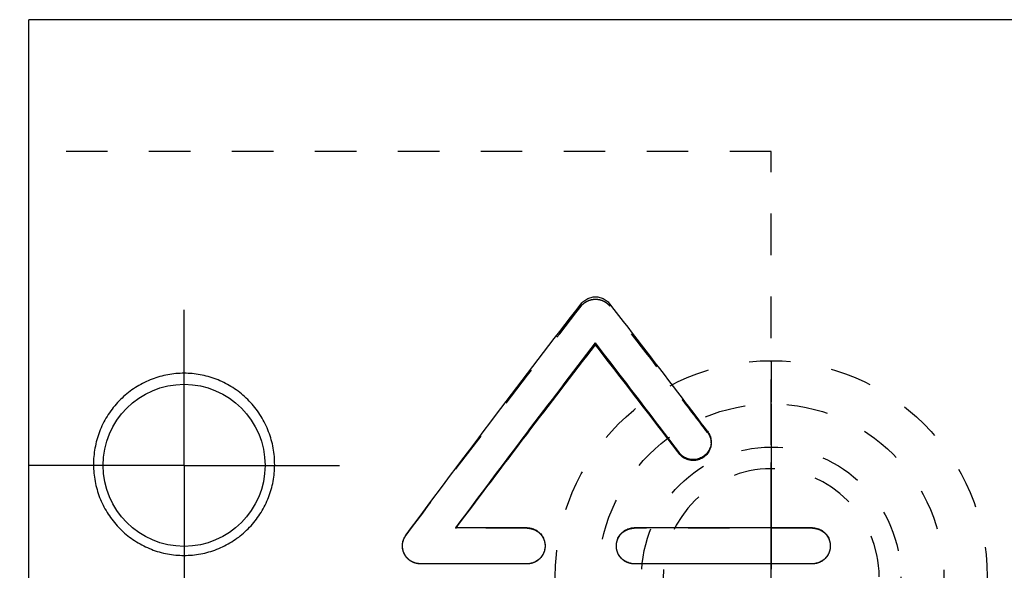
# Model space of a CAD drawing. Header units: millimetres. Extents: x 221 to 348, y 187 to 270.
# Tile 4 of 5: x 225 to 298, y 229 to 270. Entities that reach past the tile are written whole.
import ezdxf

# ---------------------------------------------------------------- set-up
doc = ezdxf.new("R2010")
doc.units = ezdxf.units.MM
doc.header["$LTSCALE"] = 30.734
doc.linetypes.add('CENTER', pattern=[0.6, 0.375, -0.075, 0.075, -0.075])
doc.linetypes.add('HIDDEN', pattern=[0.2, 0.1, -0.1])
doc.layers.get('0').update_dxf_attribs({"linetype": 'CONTINUOUS'})
for name, color, linetype in [('DEFAULT_1', 7, 'CENTER'), ('DEFAULT_2', 8, 'HIDDEN'), ('KONSTR_EL', 7, 'CONTINUOUS')]:
    doc.layers.add(name, color=color, linetype=linetype)

msp = doc.modelspace()

# ---------------------------------------------------------------- linework, layer by layer
at = {"color": 7, "linetype": 'CONTINUOUS'}
for p, q in [((331.257, 269.793), (225.957, 269.793)), ((225.957, 187.293), (225.957, 269.792)), ((267.94, 245.711), (267.94, 245.857)), ((274.127, 237.668), (274.127, 237.746)), ((262.882, 232.168), (257.594, 232.168)), ((284.014, 232.168), (270.806, 232.168)), ((262.882, 229.507), (254.957, 229.507)), ((262.882, 229.499), (254.957, 229.499)), ((270.806, 229.499), (270.806, 229.507)), ((284.014, 229.507), (270.806, 229.507)), ((284.014, 229.499), (270.806, 229.499)), ((284.014, 229.499), (284.014, 229.507))]:
    msp.add_line(p, q, dxfattribs=at)
msp.add_circle((237.457, 236.793), 6, dxfattribs=at)
for points, start_tangent, end_tangent in [([(253.899, 231.636), (260.535, 240.475), (266.88, 248.76)], (12.821553, 17.244133), (13.159495, 16.987643)), ([(266.88, 248.76), (267.002, 248.896), (267.139, 249.011), (267.287, 249.105), (267.445, 249.178), (267.606, 249.23), (267.771, 249.261), (268.105, 249.261), (268.27, 249.23), (268.432, 249.178), (268.59, 249.105), (268.739, 249.01), (268.874, 248.896), (268.995, 248.761)], (1.487098, 1.919701), (1.489799, -1.917605)), ([(276.24, 239.316), (274.381, 241.761), (268.995, 248.761)], (-7.192242, 9.485452), (-7.303164, 9.400316)), ([(257.594, 232.168), (262.843, 239.167), (267.94, 245.857)], (10.245516, 13.764068), (10.453838, 13.606523)), ([(274.127, 237.746), (272.553, 239.824), (267.94, 245.857)], (-6.149936, 8.139534), (-6.226649, 8.081001)), ([(257.617, 232.168), (262.843, 239.078), (267.94, 245.711)], (10.223615, 13.618211), (10.429767, 13.460978)), ([(274.127, 237.668), (272.553, 239.729), (267.94, 245.711)], (-6.150166, 8.071354), (-6.226401, 8.012692)), ([(237.457, 243.61), (236.262, 243.502), (235.087, 243.176), (233.983, 242.636), (232.977, 241.887), (232.117, 240.952), (231.442, 239.859), (230.992, 238.679), (230.77, 237.45), (230.776, 236.218), (231.006, 235.003), (231.451, 233.854), (232.104, 232.797), (232.936, 231.881), (233.925, 231.132), (235.032, 230.578), (236.225, 230.237), (237.457, 230.123)], (-21.106364, 0), (21.106364, 0)), ([(237.457, 230.123), (238.69, 230.237), (239.883, 230.578), (240.99, 231.132), (241.979, 231.882), (242.811, 232.799), (243.464, 233.855), (243.909, 235.005), (244.139, 236.22), (244.144, 237.452), (243.921, 238.681), (243.471, 239.859), (242.797, 240.951), (241.938, 241.887), (240.932, 242.636), (239.827, 243.176), (238.652, 243.502), (237.457, 243.61)], (21.106364, 0), (-21.106364, 0)), ([(276.24, 239.316), (276.343, 239.159), (276.421, 238.99), (276.474, 238.81), (276.501, 238.624), (276.504, 238.532)], (0.508342, -0.670424), (-0.000149, -0.843885)), ([(276.504, 238.532), (276.473, 238.25), (276.34, 237.9), (276.114, 237.602), (275.812, 237.379), (275.461, 237.25), (275.087, 237.225), (274.72, 237.304), (274.549, 237.382), (274.391, 237.483), (274.25, 237.605), (274.127, 237.746)], (-0.000579, -3.289998), (-1.977389, 2.617104)), ([(276.504, 238.448), (276.473, 238.169), (276.34, 237.821), (276.114, 237.526), (275.812, 237.305), (275.461, 237.177), (275.087, 237.151), (274.72, 237.231), (274.549, 237.308), (274.391, 237.408), (274.25, 237.528), (274.127, 237.668)], (-0.00065, -3.279104), (-1.981335, 2.600264)), ([(262.882, 232.168), (263.069, 232.155), (263.252, 232.115), (263.428, 232.049), (263.594, 231.959), (263.879, 231.711), (264.082, 231.393), (264.189, 231.029), (264.202, 230.839)], (2.075996, 0), (0.000002, -2.082999)), ([(269.487, 230.904), (269.499, 231.028), (269.605, 231.392), (269.808, 231.71), (270.093, 231.958), (270.259, 232.049), (270.435, 232.115), (270.618, 232.155), (270.806, 232.168)], (0.096918, 2.016106), (2.01167, 0)), ([(284.014, 232.168), (284.201, 232.155), (284.384, 232.115), (284.56, 232.049), (284.726, 231.959), (285.011, 231.711), (285.215, 231.393), (285.321, 231.029), (285.334, 230.839)], (2.075996, 0), (0.000002, -2.082999)), ([(253.636, 230.84), (253.637, 230.891), (253.674, 231.156), (253.763, 231.407), (253.899, 231.636)], (0.000082, 0.852793), (0.50799, 0.683213)), ([(254.957, 229.507), (254.693, 229.534), (254.44, 229.614), (254.207, 229.743), (254.005, 229.916), (253.841, 230.127), (253.723, 230.366), (253.654, 230.624), (253.636, 230.84)], (-2.080317, 0), (0.0002, 2.08379)), ([(264.202, 230.839), (264.189, 230.65), (264.083, 230.286), (263.879, 229.967), (263.594, 229.718), (263.429, 229.627), (263.252, 229.56), (263.069, 229.521), (262.882, 229.507)], (0.000002, -2.085511), (-2.078499, 0)), ([(269.485, 230.839), (269.487, 230.904)], (-0.000001, 0.064556), (0.0031, 0.064481)), ([(270.806, 229.507), (270.618, 229.521), (270.436, 229.56), (270.26, 229.626), (270.094, 229.717), (269.809, 229.966), (269.605, 230.285), (269.499, 230.649), (269.485, 230.839)], (-2.078487, 0), (-0.000019, 2.085497)), ([(285.334, 230.839), (285.321, 230.65), (285.215, 230.286), (285.011, 229.967), (284.726, 229.718), (284.561, 229.627), (284.384, 229.56), (284.201, 229.521), (284.014, 229.507)], (0.000002, -2.085511), (-2.078499, 0))]:
    msp.add_spline(points, degree=3, dxfattribs=dict(at, start_tangent=start_tangent, end_tangent=end_tangent))
at = {"layer": 'DEFAULT_1', "color": 2, "linetype": 'CENTER'}
for q in [(237.457, 248.972), (225.278, 236.793), (237.457, 224.613), (249.636, 236.793)]:
    msp.add_line((237.457, 236.793), q, dxfattribs=at)
at = {"layer": 'DEFAULT_2', "color": 8, "linetype": 'HIDDEN'}
for p, q in [((280.957, 260.043), (225.957, 260.043)), ((280.957, 197.043), (280.957, 260.043)), ((266.88, 248.59), (266.88, 248.76)), ((268.995, 248.591), (268.995, 248.761)), ((276.24, 239.226), (276.24, 239.316)), ((276.504, 238.448), (276.504, 238.532)), ((257.594, 232.138), (257.594, 232.168)), ((262.882, 232.138), (257.594, 232.138)), ((262.882, 232.138), (262.882, 232.168)), ((270.806, 232.138), (270.806, 232.168)), ((284.014, 232.138), (270.806, 232.138)), ((284.014, 232.138), (284.014, 232.168)), ((253.899, 231.61), (253.899, 231.636)), ((253.636, 230.84), (253.636, 230.82)), ((264.202, 230.82), (264.202, 230.839)), ((269.485, 230.839), (269.485, 230.82)), ((285.334, 230.82), (285.334, 230.839)), ((254.957, 229.499), (254.957, 229.507)), ((262.882, 229.499), (262.882, 229.507))]:
    msp.add_line(p, q, dxfattribs=at)
for points, start_tangent, end_tangent in [([(266.88, 248.59), (267.002, 248.725), (267.139, 248.839), (267.287, 248.932), (267.445, 249.005), (267.606, 249.056), (267.771, 249.086), (268.105, 249.086), (268.27, 249.056), (268.432, 249.005), (268.59, 248.932), (268.739, 248.838), (268.874, 248.725), (268.995, 248.591)], (1.492076, 1.909922), (1.494769, -1.907815)), ([(253.899, 231.61), (260.536, 240.376), (266.88, 248.59)], (12.822524, 17.100345), (13.158373, 16.843282)), ([(276.24, 239.226), (274.381, 241.65), (268.995, 248.591)], (-7.192571, 9.406077), (-7.302797, 9.320758)), ([(276.24, 239.226), (276.343, 239.069), (276.421, 238.902), (276.474, 238.723), (276.501, 238.539), (276.504, 238.448)], (0.507319, -0.663445), (-0.000166, -0.837738)), ([(257.594, 232.138), (257.609, 232.157)], (0.014624, 0.019481), (0.014625, 0.019481)), ([(257.609, 232.157), (257.617, 232.168)], (0.008309, 0.011068), (0.008309, 0.011067)), ([(262.882, 232.138), (263.069, 232.124), (263.252, 232.085), (263.428, 232.02), (263.594, 231.93), (263.879, 231.685), (264.082, 231.369), (264.189, 231.009), (264.202, 230.82)], (2.067213, 0), (0.000002, -2.074314)), ([(269.485, 230.82), (269.499, 231.007), (269.605, 231.368), (269.808, 231.684), (270.093, 231.929), (270.259, 232.019), (270.435, 232.085), (270.618, 232.124), (270.806, 232.138)], (-0.00002, 2.074326), (2.067225, 0)), ([(284.014, 232.138), (284.201, 232.124), (284.384, 232.085), (284.56, 232.02), (284.726, 231.93), (285.011, 231.685), (285.215, 231.369), (285.321, 231.009), (285.334, 230.82)], (2.067213, 0), (0.000002, -2.074314)), ([(253.636, 230.82), (253.637, 230.871), (253.674, 231.134), (253.763, 231.383), (253.899, 231.61)], (0.000078, 0.846524), (0.506985, 0.676124)), ([(254.957, 229.499), (254.693, 229.526), (254.44, 229.605), (254.207, 229.733), (254.005, 229.905), (253.841, 230.113), (253.723, 230.351), (253.654, 230.607), (253.636, 230.82)], (-2.071516, 0), (0.000191, 2.075031)), ([(264.201, 230.756), (264.189, 230.632), (264.083, 230.271), (263.879, 229.955), (263.594, 229.708), (263.429, 229.618), (263.252, 229.552), (263.069, 229.512), (262.882, 229.499)], (-0.097734, -2.010178), (-2.005676, 0)), ([(264.202, 230.82), (264.201, 230.756)], (0, -0.06423), (-0.003119, -0.064154)), ([(270.806, 229.499), (270.618, 229.512), (270.436, 229.552), (270.26, 229.617), (270.094, 229.707), (269.809, 229.954), (269.605, 230.27), (269.499, 230.631), (269.485, 230.82)], (-2.069674, 0), (-0.00002, 2.076783)), ([(285.333, 230.756), (285.321, 230.632), (285.215, 230.271), (285.011, 229.955), (284.726, 229.708), (284.561, 229.618), (284.384, 229.552), (284.201, 229.512), (284.014, 229.499)], (-0.097734, -2.010178), (-2.005676, 0)), ([(285.334, 230.82), (285.333, 230.756)], (0, -0.06423), (-0.003119, -0.064154))]:
    msp.add_spline(points, degree=3, dxfattribs=dict(at, start_tangent=start_tangent, end_tangent=end_tangent))
at = {"layer": 'KONSTR_EL', "color": 8, "linetype": 'HIDDEN'}
for radius in [16, 12.8, 9.6]:
    msp.add_circle((280.957, 228.543), radius, dxfattribs=at)
msp.add_arc((280.957, 228.543), 8, 0, 270, dxfattribs=at)
for points, start_tangent, end_tangent in [([(280.957, 244.543, -6.375), (280.957, 244.393, -7.704), (280.957, 244.319, -8.369), (280.957, 244.244, -9.034), (280.957, 244.207, -9.366), (280.957, 244.17, -9.698), (280.957, 244.151, -9.864), (280.957, 244.136, -9.946), (280.957, 244.108, -10.025), (280.957, 244.053, -10.183), (280.957, 243.998, -10.341), (280.957, 243.888, -10.657), (280.957, 243.778, -10.972), (280.957, 243.558, -11.604), (280.957, 243.338, -12.236), (280.957, 243.228, -12.551), (280.957, 243.118, -12.867), (280.957, 243.064, -13.025), (280.957, 243.009, -13.183), (280.957, 242.981, -13.262), (280.957, 242.942, -13.336), (280.957, 242.854, -13.477), (280.957, 242.677, -13.761), (280.957, 242.499, -14.045), (280.957, 242.145, -14.612), (280.957, 241.79, -15.179), (280.957, 241.613, -15.463), (280.957, 241.436, -15.746), (280.957, 241.259, -16.03), (280.957, 241.17, -16.172), (280.957, 241.126, -16.242), (280.957, 241.082, -16.313), (280.957, 241.023, -16.373), (280.957, 240.964, -16.432), (280.957, 240.846, -16.551), (280.957, 240.61, -16.788), (280.957, 240.375, -17.025), (280.957, 240.139, -17.263), (280.957, 239.668, -17.737), (280.957, 239.197, -18.212), (280.957, 238.961, -18.449), (280.957, 238.725, -18.686), (280.957, 238.607, -18.805), (280.957, 238.545, -18.859), (280.957, 238.474, -18.904), (280.957, 238.333, -18.994), (280.957, 238.192, -19.083), (280.957, 237.909, -19.263), (280.957, 237.627, -19.442), (280.957, 237.062, -19.8), (280.957, 236.498, -20.158), (280.957, 236.215, -20.338), (280.957, 235.933, -20.517), (280.957, 235.792, -20.606), (280.957, 235.651, -20.696), (280.957, 235.58, -20.741), (280.957, 235.504, -20.775), (280.957, 235.345, -20.831), (280.957, 235.027, -20.944), (280.957, 234.709, -21.056), (280.957, 234.074, -21.282), (280.957, 233.439, -21.508), (280.957, 232.168, -21.959)], (0, -2.385662, -21.268656), (0, -20.328817, -7.218328)), ([(280.957, 232.168, 9.209), (280.957, 233.429, 8.762), (280.957, 234.06, 8.539), (280.957, 234.69, 8.316), (280.957, 235.005, 8.204), (280.957, 235.321, 8.093), (280.957, 235.478, 8.037), (280.957, 235.554, 8.003), (280.957, 235.625, 7.959), (280.957, 235.766, 7.869), (280.957, 235.908, 7.78), (280.957, 236.19, 7.601), (280.957, 236.473, 7.423), (280.957, 237.038, 7.065), (280.957, 237.604, 6.708), (280.957, 237.886, 6.529), (280.957, 238.169, 6.351), (280.957, 238.31, 6.261), (280.957, 238.452, 6.172), (280.957, 238.522, 6.127), (280.957, 238.585, 6.073), (280.957, 238.703, 5.954), (280.957, 238.939, 5.718), (280.957, 239.175, 5.481), (280.957, 239.648, 5.007), (280.957, 240.12, 4.533), (280.957, 240.356, 4.296), (280.957, 240.592, 4.059), (280.957, 240.828, 3.823), (280.957, 240.946, 3.704), (280.957, 241.005, 3.645), (280.957, 241.064, 3.586), (280.957, 241.108, 3.515), (280.957, 241.153, 3.444), (280.957, 241.242, 3.302), (280.957, 241.419, 3.019), (280.957, 241.597, 2.736), (280.957, 241.775, 2.453), (280.957, 242.13, 1.886), (280.957, 242.486, 1.32), (280.957, 242.663, 1.036), (280.957, 242.841, 0.753), (280.957, 242.93, 0.611), (280.957, 242.969, 0.538), (280.957, 242.996, 0.459), (280.957, 243.052, 0.301), (280.957, 243.107, 0.143), (280.957, 243.217, -0.172), (280.957, 243.328, -0.488), (280.957, 243.549, -1.119), (280.957, 243.77, -1.75), (280.957, 243.881, -2.066), (280.957, 243.991, -2.382), (280.957, 244.046, -2.539), (280.957, 244.102, -2.697), (280.957, 244.129, -2.776), (280.957, 244.145, -2.858), (280.957, 244.164, -3.026), (280.957, 244.202, -3.361), (280.957, 244.24, -3.696), (280.957, 244.315, -4.365), (280.957, 244.391, -5.035), (280.957, 244.543, -6.375)], (0, 20.17473, -7.143344), (0, 2.423777, -21.435726)), ([(280.957, 232.169, 5.901), (280.957, 233.111, 5.509), (280.957, 233.582, 5.314), (280.957, 234.053, 5.118), (280.957, 234.289, 5.02), (280.957, 234.524, 4.922), (280.957, 234.642, 4.873), (280.957, 234.699, 4.845), (280.957, 234.751, 4.808), (280.957, 234.856, 4.736), (280.957, 234.961, 4.663), (280.957, 235.38, 4.372), (280.957, 235.799, 4.082), (280.957, 236.218, 3.791), (280.957, 236.637, 3.5), (280.957, 236.742, 3.427), (280.957, 236.846, 3.355), (280.957, 236.899, 3.318), (280.957, 236.945, 3.275), (280.957, 237.032, 3.182), (280.957, 237.206, 2.995), (280.957, 237.38, 2.809), (280.957, 237.728, 2.436), (280.957, 238.077, 2.063), (280.957, 238.251, 1.877), (280.957, 238.425, 1.691), (280.957, 238.599, 1.504), (280.957, 238.686, 1.411), (280.957, 238.729, 1.364), (280.957, 238.773, 1.318), (280.957, 238.806, 1.262), (280.957, 238.839, 1.206), (280.957, 238.905, 1.095), (280.957, 239.038, 0.872), (280.957, 239.17, 0.65), (280.957, 239.303, 0.427), (280.957, 239.568, -0.019), (280.957, 239.833, -0.464), (280.957, 239.965, -0.687), (280.957, 240.098, -0.91), (280.957, 240.164, -1.021), (280.957, 240.193, -1.079), (280.957, 240.213, -1.139), (280.957, 240.253, -1.26), (280.957, 240.294, -1.381), (280.957, 240.455, -1.865), (280.957, 240.616, -2.349), (280.957, 240.778, -2.833), (280.957, 240.939, -3.316), (280.957, 240.979, -3.437), (280.957, 241.02, -3.558), (280.957, 241.04, -3.619), (280.957, 241.051, -3.682), (280.957, 241.065, -3.81), (280.957, 241.093, -4.067), (280.957, 241.121, -4.323), (280.957, 241.176, -4.836), (280.957, 241.232, -5.349), (280.957, 241.343, -6.375)], (0, 15.07337, -6.261508), (0, 1.774886, -16.415608)), ([(280.957, 241.343, -6.375), (280.957, 241.234, -7.389), (280.957, 241.18, -7.897), (280.957, 241.126, -8.404), (280.957, 241.099, -8.657), (280.957, 241.072, -8.911), (280.957, 241.058, -9.038), (280.957, 241.047, -9.1), (280.957, 241.027, -9.161), (280.957, 240.987, -9.282), (280.957, 240.947, -9.403), (280.957, 240.787, -9.887), (280.957, 240.626, -10.371), (280.957, 240.466, -10.856), (280.957, 240.306, -11.34), (280.957, 240.266, -11.461), (280.957, 240.226, -11.582), (280.957, 240.206, -11.643), (280.957, 240.178, -11.699), (280.957, 240.113, -11.809), (280.957, 239.984, -12.029), (280.957, 239.854, -12.249), (280.957, 239.595, -12.688), (280.957, 239.336, -13.128), (280.957, 239.207, -13.347), (280.957, 239.077, -13.567), (280.957, 238.948, -13.787), (280.957, 238.883, -13.897), (280.957, 238.851, -13.952), (280.957, 238.819, -14.007), (280.957, 238.775, -14.054), (280.957, 238.731, -14.102), (280.957, 238.642, -14.197), (280.957, 238.466, -14.387), (280.957, 238.29, -14.577), (280.957, 238.114, -14.767), (280.957, 237.762, -15.148), (280.957, 237.41, -15.528), (280.957, 237.234, -15.718), (280.957, 237.057, -15.908), (280.957, 236.969, -16.004), (280.957, 236.923, -16.047), (280.957, 236.87, -16.084), (280.957, 236.766, -16.157), (280.957, 236.661, -16.23), (280.957, 236.243, -16.522), (280.957, 235.825, -16.814), (280.957, 235.406, -17.105), (280.957, 234.988, -17.397), (280.957, 234.883, -17.47), (280.957, 234.779, -17.543), (280.957, 234.726, -17.58), (280.957, 234.669, -17.608), (280.957, 234.55, -17.658), (280.957, 234.312, -17.757), (280.957, 234.074, -17.856), (280.957, 233.598, -18.055), (280.957, 233.121, -18.253), (280.957, 232.169, -18.651)], (0, -1.734459, -16.229744), (0, -15.240165, -6.352936)), ([(280.957, 232.169, 2.514), (280.957, 232.79, 2.186), (280.957, 233.101, 2.022), (280.957, 233.412, 1.858), (280.957, 233.567, 1.777), (280.957, 233.723, 1.695), (280.957, 233.8, 1.654), (280.957, 233.873, 1.602), (280.957, 234.011, 1.49), (280.957, 234.289, 1.264), (280.957, 234.566, 1.039), (280.957, 234.844, 0.813), (280.957, 235.121, 0.588), (280.957, 235.26, 0.475), (280.957, 235.325, 0.415), (280.957, 235.381, 0.347), (280.957, 235.493, 0.212), (280.957, 235.605, 0.077), (280.957, 236.053, -0.465), (280.957, 236.277, -0.735), (280.957, 236.389, -0.871), (280.957, 236.445, -0.938), (280.957, 236.501, -1.006), (280.957, 236.543, -1.085), (280.957, 236.586, -1.163), (280.957, 236.67, -1.321), (280.957, 236.84, -1.636), (280.957, 237.179, -2.265), (280.957, 237.264, -2.423), (280.957, 237.348, -2.58), (280.957, 237.391, -2.659), (280.957, 237.422, -2.741), (280.957, 237.473, -2.909), (280.957, 237.576, -3.245), (280.957, 237.679, -3.581), (280.957, 237.782, -3.917), (280.957, 237.884, -4.253), (280.957, 237.936, -4.421), (280.957, 237.956, -4.506), (280.957, 237.965, -4.595), (280.957, 237.983, -4.773), (280.957, 238, -4.951), (280.957, 238.071, -5.662), (280.957, 238.107, -6.018), (280.957, 238.125, -6.196), (280.957, 238.134, -6.285), (280.957, 238.143, -6.374), (280.957, 238.134, -6.461), (280.957, 238.125, -6.549), (280.957, 238.108, -6.724), (280.957, 238.074, -7.073), (280.957, 238.006, -7.773), (280.957, 237.988, -7.947), (280.957, 237.971, -8.122), (280.957, 237.963, -8.21), (280.957, 237.943, -8.296), (280.957, 237.891, -8.467), (280.957, 237.787, -8.809), (280.957, 237.683, -9.151), (280.957, 237.579, -9.493), (280.957, 237.475, -9.835), (280.957, 237.423, -10.006), (280.957, 237.392, -10.089), (280.957, 237.35, -10.167), (280.957, 237.267, -10.321), (280.957, 237.184, -10.476), (280.957, 236.852, -11.095), (280.957, 236.686, -11.405), (280.957, 236.604, -11.56), (280.957, 236.562, -11.637), (280.957, 236.521, -11.715), (280.957, 236.464, -11.784), (280.957, 236.407, -11.853), (280.957, 236.293, -11.991), (280.957, 236.066, -12.266), (280.957, 235.611, -12.818), (280.957, 235.497, -12.956), (280.957, 235.384, -13.094), (280.957, 235.327, -13.163), (280.957, 235.262, -13.223), (280.957, 235.126, -13.334), (280.957, 234.854, -13.556), (280.957, 234.582, -13.778), (280.957, 234.31, -14), (280.957, 234.037, -14.222), (280.957, 233.901, -14.334), (280.957, 233.83, -14.384), (280.957, 233.75, -14.426), (280.957, 233.592, -14.51), (280.957, 233.434, -14.594), (280.957, 233.118, -14.761), (280.957, 232.802, -14.929), (280.957, 232.169, -15.264)], (0, 19.889168, -10.483834), (0, -20.240241, -10.717071)), ([(280.957, 232.168, 0.756), (280.957, 232.628, 0.461), (280.957, 233.088, 0.167), (280.957, 233.318, 0.019), (280.957, 233.542, -0.136), (280.957, 233.64, -0.231), (280.957, 233.738, -0.326), (280.957, 233.935, -0.515), (280.957, 234.131, -0.705), (280.957, 234.327, -0.895), (280.957, 234.524, -1.085), (280.957, 234.622, -1.18), (280.957, 234.705, -1.288), (280.957, 234.782, -1.4), (280.957, 234.86, -1.513), (280.957, 235.015, -1.738), (280.957, 235.324, -2.188), (280.957, 235.479, -2.413), (280.957, 235.555, -2.527), (280.957, 235.609, -2.654), (280.957, 235.718, -2.91), (280.957, 235.827, -3.166), (280.957, 236.044, -3.677), (280.957, 236.099, -3.805), (280.957, 236.153, -3.933), (280.957, 236.18, -3.997), (280.957, 236.195, -4.064), (280.957, 236.222, -4.197), (280.957, 236.277, -4.465), (280.957, 236.332, -4.733), (280.957, 236.387, -5), (280.957, 236.441, -5.268), (280.957, 236.469, -5.402), (280.957, 236.496, -5.535), (280.957, 236.501, -5.671), (280.957, 236.502, -5.808), (280.957, 236.502, -6.081), (280.957, 236.503, -6.354), (280.957, 236.504, -6.627), (280.957, 236.504, -6.9), (280.957, 236.505, -7.037), (280.957, 236.5, -7.174), (280.957, 236.473, -7.31), (280.957, 236.445, -7.446), (280.957, 236.391, -7.718), (280.957, 236.336, -7.991), (280.957, 236.281, -8.263), (280.957, 236.227, -8.536), (280.957, 236.199, -8.672), (280.957, 236.184, -8.74), (280.957, 236.158, -8.803), (280.957, 236.105, -8.929), (280.957, 236.052, -9.054), (280.957, 235.84, -9.558), (280.957, 235.734, -9.809), (280.957, 235.628, -10.061), (280.957, 235.575, -10.187), (280.957, 235.5, -10.301), (280.957, 235.346, -10.527), (280.957, 235.039, -10.978), (280.957, 234.885, -11.204), (280.957, 234.808, -11.317), (280.957, 234.731, -11.43), (280.957, 234.648, -11.538), (280.957, 234.549, -11.635), (280.957, 234.35, -11.829), (280.957, 234.151, -12.023), (280.957, 233.951, -12.217), (280.957, 233.752, -12.411), (280.957, 233.653, -12.508), (280.957, 233.553, -12.605), (280.957, 233.328, -12.762), (280.957, 233.096, -12.911), (280.957, 232.632, -13.208), (280.957, 232.169, -13.506)], (0, 14.718014, -9.430807), (0, -14.828544, -9.520947)), ([(280.957, 228.543, 3.225), (280.957, 228.995, 3.211), (280.957, 229.22, 3.199), (280.957, 229.446, 3.178), (280.957, 229.671, 3.156), (280.957, 229.903, 3.124), (280.957, 230.139, 3.086), (280.957, 230.374, 3.049), (280.957, 230.595, 2.999), (280.957, 230.815, 2.948), (280.957, 231.039, 2.892), (280.957, 231.268, 2.825), (280.957, 231.496, 2.757), (280.957, 231.722, 2.679), (280.957, 232.169, 2.514)], (0, 3.616734, -0.11366), (0, 3.576925, -1.322942)), ([(280.957, 232.169, -15.264), (280.957, 231.048, -15.585), (280.957, 230.768, -15.665), (280.957, 230.487, -15.746), (280.957, 230.347, -15.786), (280.957, 230.207, -15.826), (280.957, 230.063, -15.842), (280.957, 229.917, -15.851), (280.957, 229.626, -15.87), (280.957, 229.335, -15.888), (280.957, 229.044, -15.906), (280.957, 228.753, -15.924), (280.957, 228.462, -15.943), (280.957, 228.317, -15.952), (280.957, 228.171, -15.961), (280.957, 227.882, -15.93), (280.957, 227.594, -15.886), (280.957, 227.018, -15.796), (280.957, 226.441, -15.707), (280.957, 226.297, -15.685), (280.957, 226.153, -15.663), (280.957, 226.081, -15.651), (280.957, 226.011, -15.63), (280.957, 225.873, -15.576), (280.957, 225.597, -15.468), (280.957, 225.321, -15.361), (280.957, 225.045, -15.253), (280.957, 224.769, -15.145), (280.957, 224.493, -15.038), (280.957, 224.355, -14.984), (280.957, 224.217, -14.93), (280.957, 224.081, -14.873), (280.957, 224.02, -14.833), (280.957, 223.96, -14.792), (280.957, 223.717, -14.63), (280.957, 223.233, -14.305), (280.957, 222.748, -13.981), (280.957, 222.506, -13.819), (280.957, 222.445, -13.778), (280.957, 222.385, -13.738), (280.957, 222.282, -13.635), (280.957, 222.181, -13.53), (280.957, 222.08, -13.425), (280.957, 221.878, -13.214), (280.957, 221.676, -13.004), (280.957, 221.474, -12.793), (280.957, 221.273, -12.583), (280.957, 221.071, -12.372), (280.957, 220.97, -12.267), (280.957, 220.923, -12.211), (280.957, 220.885, -12.147), (280.957, 220.808, -12.021), (280.957, 220.731, -11.894), (280.957, 220.423, -11.388), (280.957, 220.115, -10.882), (280.957, 219.961, -10.628), (280.957, 219.821, -10.37), (280.957, 219.774, -10.232), (280.957, 219.727, -10.094), (280.957, 219.633, -9.818), (280.957, 219.539, -9.542), (280.957, 219.445, -9.266), (280.957, 219.351, -8.99), (280.957, 219.257, -8.714), (280.957, 219.21, -8.576), (280.957, 219.17, -8.436), (280.957, 219.154, -8.289), (280.957, 219.137, -8.141), (280.957, 219.105, -7.847), (280.957, 219.073, -7.553), (280.957, 218.943, -6.375)], (0, -17.939692, -5.142809), (0, -2.079516, 18.84187)), ([(280.957, 232.169, -13.506), (280.957, 231.698, -13.688), (280.957, 231.227, -13.871), (280.957, 230.991, -13.962), (280.957, 230.755, -14.053), (280.957, 230.263, -14.156), (280.957, 229.764, -14.24), (280.957, 229.515, -14.282), (280.957, 229.266, -14.324), (280.957, 229.015, -14.356), (280.957, 228.887, -14.351), (280.957, 228.759, -14.346), (280.957, 228.245, -14.327), (280.957, 227.731, -14.308), (280.957, 227.603, -14.303), (280.957, 227.475, -14.298), (280.957, 227.227, -14.248), (280.957, 226.982, -14.187), (280.957, 226.736, -14.127), (280.957, 226.246, -14.006), (280.957, 225.761, -13.865), (280.957, 225.529, -13.754), (280.957, 225.297, -13.644), (280.957, 225.065, -13.533), (280.957, 224.833, -13.422), (280.957, 224.601, -13.311), (280.957, 224.485, -13.256), (280.957, 224.369, -13.2), (280.957, 224.269, -13.124), (280.957, 224.168, -13.047), (280.957, 223.967, -12.894), (280.957, 223.766, -12.742), (280.957, 223.565, -12.589), (280.957, 223.364, -12.436), (280.957, 223.163, -12.283), (280.957, 222.812, -11.912), (280.957, 222.475, -11.524), (280.957, 222.306, -11.33), (280.957, 222.137, -11.137), (280.957, 221.977, -10.938), (280.957, 221.915, -10.827), (280.957, 221.853, -10.717), (280.957, 221.606, -10.277), (280.957, 221.358, -9.837), (280.957, 221.296, -9.726), (280.957, 221.234, -9.616), (280.957, 221.147, -9.376), (280.957, 221.069, -9.132), (280.957, 220.991, -8.887), (280.957, 220.835, -8.397), (280.957, 220.7, -7.903), (280.957, 220.674, -7.648), (280.957, 220.647, -7.394), (280.957, 220.595, -6.884), (280.957, 220.543, -6.375)], (0, -15.079145, -5.835769), (0, -1.678325, 16.300765)), ([(280.957, 215.743, -6.375), (280.957, 215.895, -4.903), (280.957, 215.933, -4.535), (280.957, 215.971, -4.166), (280.957, 215.99, -3.982), (280.957, 215.999, -3.89), (280.957, 216.009, -3.798), (280.957, 216.057, -3.62), (280.957, 216.113, -3.444), (280.957, 216.226, -3.092), (280.957, 216.338, -2.739), (280.957, 216.451, -2.386), (280.957, 216.563, -2.034), (280.957, 216.676, -1.681), (280.957, 216.732, -1.505), (280.957, 216.788, -1.329), (280.957, 216.818, -1.242), (280.957, 216.864, -1.161), (280.957, 216.955, -1), (280.957, 217.137, -0.678), (280.957, 217.501, -0.034), (280.957, 217.684, 0.288), (280.957, 217.866, 0.61), (280.957, 217.957, 0.771), (280.957, 218.048, 0.932), (280.957, 218.094, 1.013), (280.957, 218.15, 1.086), (280.957, 218.272, 1.225), (280.957, 218.516, 1.503), (280.957, 218.76, 1.781), (280.957, 219.004, 2.059), (280.957, 219.249, 2.337), (280.957, 219.493, 2.615), (280.957, 219.615, 2.754), (280.957, 219.737, 2.893), (280.957, 219.862, 3.029), (280.957, 219.936, 3.085), (280.957, 220.01, 3.14), (280.957, 220.306, 3.362), (280.957, 220.898, 3.807), (280.957, 221.49, 4.251), (280.957, 221.786, 4.473), (280.957, 221.86, 4.529), (280.957, 221.934, 4.584), (280.957, 222.099, 4.667), (280.957, 222.267, 4.745), (280.957, 222.434, 4.823), (280.957, 222.769, 4.98), (280.957, 223.104, 5.137), (280.957, 223.439, 5.294), (280.957, 223.775, 5.451), (280.957, 224.11, 5.608), (280.957, 224.277, 5.687), (280.957, 224.364, 5.72), (280.957, 224.455, 5.742), (280.957, 224.638, 5.785), (280.957, 224.822, 5.828), (280.957, 225.188, 5.914), (280.957, 225.554, 5.999), (280.957, 226.287, 6.171), (280.957, 226.653, 6.257), (280.957, 226.837, 6.3), (280.957, 226.928, 6.322), (280.957, 227.02, 6.326), (280.957, 227.205, 6.33), (280.957, 227.39, 6.334), (280.957, 227.76, 6.343), (280.957, 228.13, 6.351), (280.957, 228.5, 6.36), (280.957, 228.87, 6.368), (280.957, 229.24, 6.376), (280.957, 229.425, 6.381), (280.957, 229.61, 6.376), (280.957, 229.701, 6.359), (280.957, 229.793, 6.342), (280.957, 229.975, 6.308), (280.957, 230.341, 6.24), (280.957, 230.707, 6.172), (280.957, 232.169, 5.901)], (0, 2.434477, 23.557945), (0, 23.398857, -4.348993)), ([(280.957, 232.169, -18.651), (280.957, 230.714, -18.922), (280.957, 230.35, -18.99), (280.957, 229.986, -19.057), (280.957, 229.804, -19.091), (280.957, 229.713, -19.108), (280.957, 229.622, -19.125), (280.957, 229.438, -19.13), (280.957, 229.253, -19.126), (280.957, 228.883, -19.118), (280.957, 228.513, -19.11), (280.957, 228.143, -19.102), (280.957, 227.773, -19.094), (280.957, 227.403, -19.085), (280.957, 227.218, -19.081), (280.957, 227.033, -19.077), (280.957, 226.941, -19.073), (280.957, 226.851, -19.052), (280.957, 226.671, -19.011), (280.957, 226.31, -18.927), (280.957, 225.589, -18.76), (280.957, 225.229, -18.677), (280.957, 224.868, -18.593), (280.957, 224.688, -18.551), (280.957, 224.508, -18.51), (280.957, 224.418, -18.489), (280.957, 224.332, -18.456), (280.957, 224.164, -18.378), (280.957, 223.828, -18.223), (280.957, 223.492, -18.067), (280.957, 223.156, -17.912), (280.957, 222.82, -17.756), (280.957, 222.485, -17.601), (280.957, 222.317, -17.523), (280.957, 222.149, -17.445), (280.957, 221.983, -17.364), (280.957, 221.909, -17.309), (280.957, 221.835, -17.254), (280.957, 221.538, -17.033), (280.957, 220.944, -16.591), (280.957, 220.35, -16.149), (280.957, 220.053, -15.929), (280.957, 219.979, -15.873), (280.957, 219.905, -15.818), (280.957, 219.779, -15.683), (280.957, 219.656, -15.544), (280.957, 219.533, -15.406), (280.957, 219.288, -15.129), (280.957, 219.043, -14.852), (280.957, 218.797, -14.575), (280.957, 218.552, -14.298), (280.957, 218.306, -14.021), (280.957, 218.183, -13.883), (280.957, 218.127, -13.809), (280.957, 218.08, -13.728), (280.957, 217.987, -13.564), (280.957, 217.894, -13.401), (280.957, 217.708, -13.074), (280.957, 217.522, -12.747), (280.957, 217.149, -12.093), (280.957, 216.963, -11.766), (280.957, 216.87, -11.602), (280.957, 216.823, -11.52), (280.957, 216.793, -11.433), (280.957, 216.737, -11.257), (280.957, 216.68, -11.081), (280.957, 216.567, -10.728), (280.957, 216.455, -10.376), (280.957, 216.342, -10.023), (280.957, 216.229, -9.671), (280.957, 216.116, -9.319), (280.957, 216.06, -9.142), (280.957, 216.011, -8.964), (280.957, 216.002, -8.872), (280.957, 215.992, -8.779), (280.957, 215.973, -8.594), (280.957, 215.935, -8.224), (280.957, 215.896, -7.855), (280.957, 215.743, -6.375)], (0, -23.282432, -4.339567), (0, -2.458422, 23.672271)), ([(280.957, 228.543, 1.625), (280.957, 229.003, 1.607), (280.957, 229.233, 1.593), (280.957, 229.461, 1.566), (280.957, 229.69, 1.54), (280.957, 229.924, 1.5), (280.957, 230.16, 1.454), (280.957, 230.397, 1.407), (280.957, 230.618, 1.345), (280.957, 230.84, 1.283), (280.957, 231.063, 1.214), (280.957, 231.29, 1.132), (280.957, 231.516, 1.049), (280.957, 231.735, 0.955), (280.957, 232.168, 0.756)], (0, 3.682513, -0.141468), (0, 3.463119, -1.59104)), ([(280.957, 232.168, -21.959), (280.957, 231.282, -22.074), (280.957, 230.395, -22.189), (280.957, 229.952, -22.246), (280.957, 229.509, -22.304), (280.957, 229.287, -22.333), (280.957, 229.177, -22.347), (280.957, 229.066, -22.362), (280.957, 228.843, -22.356), (280.957, 228.62, -22.34), (280.957, 228.174, -22.309), (280.957, 227.729, -22.278), (280.957, 227.283, -22.247), (280.957, 226.837, -22.215), (280.957, 226.391, -22.184), (280.957, 226.168, -22.169), (280.957, 225.945, -22.153), (280.957, 225.834, -22.143), (280.957, 225.726, -22.113), (280.957, 225.511, -22.054), (280.957, 225.08, -21.935), (280.957, 224.649, -21.816), (280.957, 224.218, -21.698), (280.957, 223.787, -21.579), (280.957, 223.357, -21.46), (280.957, 223.141, -21.401), (280.957, 222.926, -21.342), (280.957, 222.818, -21.312), (280.957, 222.714, -21.268), (280.957, 222.613, -21.216), (280.957, 222.512, -21.165), (280.957, 222.106, -20.959), (280.957, 221.701, -20.753), (280.957, 221.295, -20.548), (280.957, 220.889, -20.342), (280.957, 220.484, -20.136), (280.957, 220.281, -20.033), (280.957, 220.078, -19.93), (280.957, 219.879, -19.823), (280.957, 219.791, -19.754), (280.957, 219.704, -19.685), (280.957, 219.528, -19.546), (280.957, 219.353, -19.407), (280.957, 218.653, -18.852), (280.957, 217.952, -18.296), (280.957, 217.777, -18.158), (280.957, 217.602, -18.019), (280.957, 217.514, -17.949), (280.957, 217.427, -17.88), (280.957, 217.279, -17.713), (280.957, 217.135, -17.542), (280.957, 216.991, -17.371), (280.957, 216.702, -17.03), (280.957, 216.414, -16.689), (280.957, 216.125, -16.347), (280.957, 215.837, -16.006), (280.957, 215.548, -15.665), (280.957, 215.476, -15.579), (280.957, 215.404, -15.494), (280.957, 215.338, -15.404), (280.957, 215.284, -15.306), (280.957, 215.177, -15.111), (280.957, 215.069, -14.915), (280.957, 214.854, -14.523), (280.957, 214.638, -14.131), (280.957, 214.423, -13.74), (280.957, 214.208, -13.348), (280.957, 213.993, -12.956), (280.957, 213.885, -12.761), (280.957, 213.831, -12.663), (280.957, 213.795, -12.555), (280.957, 213.727, -12.338), (280.957, 213.66, -12.121), (280.957, 213.525, -11.687), (280.957, 213.389, -11.253), (280.957, 213.254, -10.819), (280.957, 213.119, -10.384), (280.957, 212.984, -9.95), (280.957, 212.916, -9.733), (280.957, 212.859, -9.514), (280.957, 212.847, -9.402), (280.957, 212.836, -9.29), (280.957, 212.813, -9.066), (280.957, 212.768, -8.617), (280.957, 212.723, -8.169), (280.957, 212.633, -7.272), (280.957, 212.543, -6.375)], (0, -28.365996, -3.682953), (0, -2.889702, 28.703376)), ([(280.957, 212.543, -6.375), (280.957, 212.631, -5.486), (280.957, 212.72, -4.596), (280.957, 212.764, -4.151), (280.957, 212.809, -3.707), (280.957, 212.831, -3.484), (280.957, 212.842, -3.373), (280.957, 212.853, -3.262), (280.957, 212.909, -3.046), (280.957, 212.975, -2.833), (280.957, 213.106, -2.406), (280.957, 213.238, -1.978), (280.957, 213.369, -1.551), (280.957, 213.501, -1.124), (280.957, 213.632, -0.697), (280.957, 213.698, -0.483), (280.957, 213.764, -0.27), (280.957, 213.799, -0.164), (280.957, 213.852, -0.066), (280.957, 213.959, 0.131), (280.957, 214.172, 0.524), (280.957, 214.385, 0.916), (280.957, 214.598, 1.309), (280.957, 214.812, 1.702), (280.957, 215.025, 2.095), (280.957, 215.132, 2.291), (280.957, 215.238, 2.487), (280.957, 215.291, 2.586), (280.957, 215.358, 2.676), (280.957, 215.431, 2.763), (280.957, 215.504, 2.851), (280.957, 215.796, 3.199), (280.957, 216.089, 3.547), (280.957, 216.381, 3.896), (280.957, 216.673, 4.244), (280.957, 216.966, 4.592), (280.957, 217.112, 4.767), (280.957, 217.258, 4.941), (280.957, 217.407, 5.111), (280.957, 217.495, 5.181), (280.957, 217.582, 5.25), (280.957, 217.757, 5.389), (280.957, 217.932, 5.528), (280.957, 218.632, 6.085), (280.957, 219.331, 6.641), (280.957, 219.506, 6.78), (280.957, 219.681, 6.919), (280.957, 219.768, 6.989), (280.957, 219.856, 7.059), (280.957, 220.052, 7.165), (280.957, 220.251, 7.266), (280.957, 220.45, 7.368), (280.957, 220.848, 7.572), (280.957, 221.246, 7.775), (280.957, 221.644, 7.979), (280.957, 222.041, 8.183), (280.957, 222.439, 8.386), (280.957, 222.539, 8.437), (280.957, 222.638, 8.488), (280.957, 222.74, 8.532), (280.957, 222.848, 8.562), (280.957, 223.063, 8.623), (280.957, 223.278, 8.683), (280.957, 223.708, 8.804), (280.957, 224.139, 8.925), (280.957, 224.569, 9.046), (280.957, 224.999, 9.167), (280.957, 225.43, 9.288), (280.957, 225.645, 9.348), (280.957, 225.752, 9.379), (280.957, 225.865, 9.389), (280.957, 226.092, 9.406), (280.957, 226.318, 9.423), (280.957, 226.772, 9.456), (280.957, 227.226, 9.489), (280.957, 227.679, 9.523), (280.957, 228.133, 9.556), (280.957, 228.586, 9.589), (280.957, 228.813, 9.606), (280.957, 229.039, 9.612), (280.957, 229.151, 9.598), (280.957, 229.262, 9.584), (280.957, 229.486, 9.555), (280.957, 229.933, 9.497), (280.957, 230.38, 9.439), (280.957, 231.274, 9.324), (280.957, 232.168, 9.209)], (0, 2.840951, 28.462657), (0, 28.6115, -3.690021))]:
    msp.add_spline(points, degree=3, dxfattribs=dict(at, start_tangent=start_tangent, end_tangent=end_tangent))

doc.saveas('drawing.dxf')
